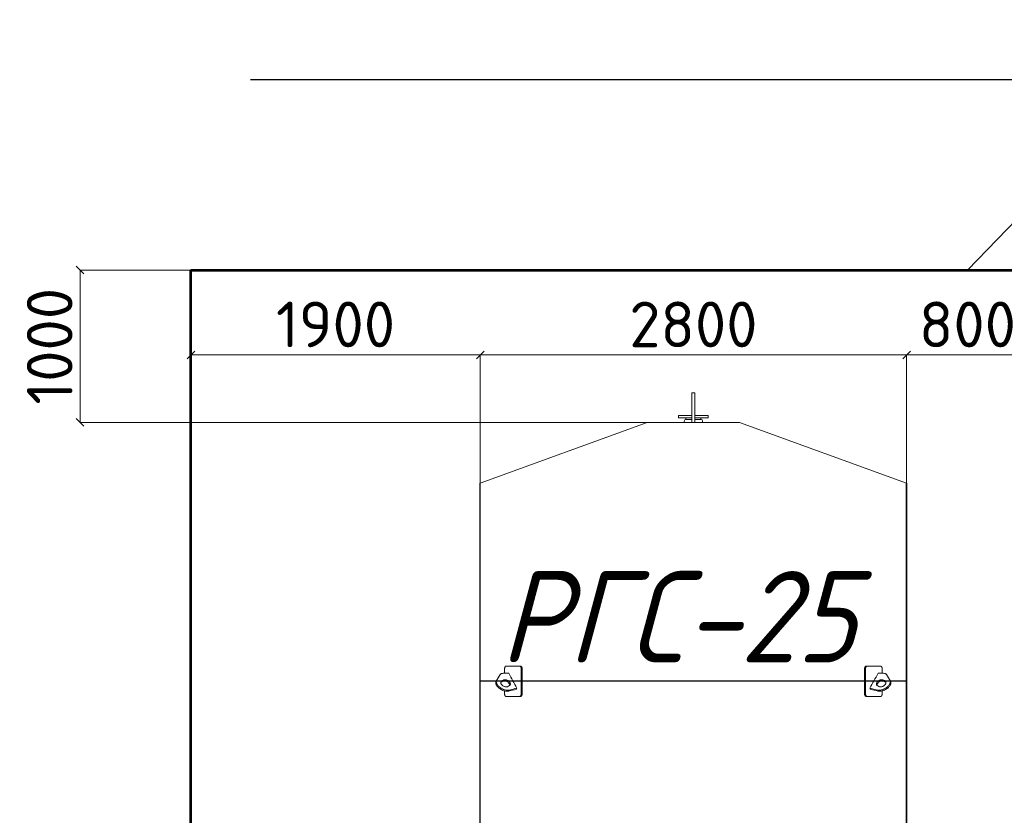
# Model space of a CAD drawing. Header units: millimetres. Extents: x -34827 to 118056, y 11959 to 116489.
# Tile 80 of 105: x 50163 to 56630, y 30112 to 35337. Entities that reach past the tile are written whole.
import ezdxf
from ezdxf import colors
from ezdxf.entities.mleader import LeaderData, LeaderLine
from ezdxf.math import Vec2, Vec3

# ---------------------------------------------------------------- set-up
doc = ezdxf.new("R2010")
doc.units = ezdxf.units.MM
doc.layers.add('SV-DIM-MECH', color=7, linetype='Continuous')
doc.layers.add('Резервуар', color=7, linetype='Continuous')
doc.styles.get("Standard").update_dxf_attribs({"font": 'isocpeur.ttf'})
doc.styles.add('Геннадий 1000', font='isocpeur.ttf', dxfattribs={"height": 300})
doc.styles.add('СПДС B', font='isocpeur.ttf', dxfattribs={"width": 0.9, "oblique": 15, "height": 50})
doc.dimstyles.new('Размер 1000', dxfattribs={"dimtxt": 300, "dimasz": 50, "dimexe": 0.18, "dimexo": 0.0625, "dimgap": 50, "dimtad": 1, "dimdec": 0, "dimrnd": 1, "dimzin": 0, "dimdsep": 46, "dimtxsty": 'Standard', "dimblk": 'OBLIQUE', "dimcen": -0.09, "dimclrd": 5, "dimclre": 5, "dimclrt": 5, "dimadec": 0, "dimazin": 0, "dimtfac": 1, "dimtdec": 0, "dimtofl": 0, "dimtmove": 0, "dimatfit": 3, "dimldrblk": 'OBLIQUE', "dimfxl": 1, "dimtolj": 1, "dimtzin": 0, "dimlwd": 13, "dimlwe": 13, "dimarcsym": 0})

# ---------------------------------------------------------------- blocks, each defined once
blk = doc.blocks.new('_Oblique')
at = {"color": 0, "linetype": 'ByBlock', "lineweight": -2}
blk.add_line((-0.5, -0.5), (0.5, 0.5), dxfattribs=at)
blk = doc.blocks.new('*D48')
at = {"color": 5, "lineweight": 13, "transparency": 16777216}
for p, q in [((53187.8, 32292.7), (53187.8, 33136.2)), ((53187.8, 33136), (55987.8, 33136)), ((55987.8, 32292.7), (55987.8, 33136.2))]:
    blk.add_line(p, q, dxfattribs=at)
at = {"layer": 'Defpoints', "color": 0, "transparency": 16777216}
for p in [(55987.8, 33136), (53187.8, 32292.6), (55987.8, 32292.6)]:
    blk.add_point(p, dxfattribs=at)
at = {"color": 5, "lineweight": 13, "transparency": 16777216, "xscale": 50, "yscale": 50, "zscale": 50, "rotation": 180}
blk.add_blockref('_Oblique', (53187.8, 33136), dxfattribs=at)
at = {"color": 5, "lineweight": 13, "transparency": 16777216, "xscale": 50, "yscale": 50, "zscale": 50}
blk.add_blockref('_Oblique', (55987.8, 33136), dxfattribs=at)
at = {"color": 5, "transparency": 16777216, "insert": (54587.8, 33336), "char_height": 300, "attachment_point": 5}
blk.add_mtext('\\A1;2800', dxfattribs=at)
blk = doc.blocks.new('*D49')
at = {"color": 5, "lineweight": 13, "transparency": 16777216}
for p, q in [((55987.8, 32292.7), (55987.8, 33136.2)), ((55987.8, 33136), (56787.8, 33136)), ((56787.8, 32292.7), (56787.8, 33136.2))]:
    blk.add_line(p, q, dxfattribs=at)
at = {"layer": 'Defpoints', "color": 0, "transparency": 16777216}
for p in [(56787.8, 33136), (55987.8, 32292.6), (56787.8, 32292.6)]:
    blk.add_point(p, dxfattribs=at)
at = {"color": 5, "lineweight": 13, "transparency": 16777216, "xscale": 50, "yscale": 50, "zscale": 50, "rotation": 180}
blk.add_blockref('_Oblique', (55987.8, 33136), dxfattribs=at)
at = {"color": 5, "lineweight": 13, "transparency": 16777216, "xscale": 50, "yscale": 50, "zscale": 50}
blk.add_blockref('_Oblique', (56787.8, 33136), dxfattribs=at)
at = {"color": 5, "transparency": 16777216, "insert": (56387.8, 33336), "char_height": 300, "attachment_point": 5}
blk.add_mtext('\\A1;800', dxfattribs=at)
blk = doc.blocks.new('*D51')
at = {"layer": 'Defpoints', "color": 0, "transparency": 16777216}
for p in [(51287.8, 33136.2), (51287.8, 32759.3), (53187.8, 32292.6)]:
    blk.add_point(p, dxfattribs=at)
at = {"layer": 'SV-DIM-MECH', "color": 5, "lineweight": 13, "transparency": 16777216}
for p, q in [((51287.8, 32759.3), (51287.8, 33136.4)), ((53187.8, 33136.2), (51287.8, 33136.2)), ((53187.8, 32292.7), (53187.8, 33136.4))]:
    blk.add_line(p, q, dxfattribs=at)
at = {"layer": 'SV-DIM-MECH', "color": 5, "lineweight": 13, "transparency": 16777216, "xscale": 50, "yscale": 50, "zscale": 50, "rotation": 180}
blk.add_blockref('_Oblique', (51287.8, 33136.2), dxfattribs=at)
at = {"layer": 'SV-DIM-MECH', "color": 5, "lineweight": 13, "transparency": 16777216, "xscale": 50, "yscale": 50, "zscale": 50}
blk.add_blockref('_Oblique', (53187.8, 33136.2), dxfattribs=at)
at = {"layer": 'SV-DIM-MECH', "color": 5, "transparency": 16777216, "insert": (52237.8, 33336.2), "char_height": 300, "attachment_point": 5}
blk.add_mtext('\\A1;1900', dxfattribs=at)
blk = doc.blocks.new('*D52')
at = {"layer": 'Defpoints', "color": 0, "transparency": 16777216}
for p in [(50560.2, 33692.6), (53247.6, 33692.6), (54284.2, 32692.6)]:
    blk.add_point(p, dxfattribs=at)
at = {"layer": 'SV-DIM-MECH', "color": 5, "lineweight": 13, "transparency": 16777216}
for p, q in [((53247.6, 33692.6), (50560, 33692.6)), ((50560.2, 32692.6), (50560.2, 33692.6)), ((54284.1, 32692.6), (50560, 32692.6))]:
    blk.add_line(p, q, dxfattribs=at)
at = {"layer": 'SV-DIM-MECH', "color": 5, "lineweight": 13, "transparency": 16777216, "xscale": 50, "yscale": 50, "zscale": 50}
for p, rotation in [((50560.2, 33692.6), 90), ((50560.2, 32692.6), 270)]:
    blk.add_blockref('_Oblique', p, dxfattribs=dict(at, rotation=rotation))
at = {"layer": 'SV-DIM-MECH', "color": 5, "transparency": 16777216, "insert": (50360.2, 33192.6), "char_height": 300, "attachment_point": 5, "rotation": 90}
blk.add_mtext('\\A1;1000', dxfattribs=at)
blk = doc.blocks.new('_None')

msp = doc.modelspace()

# ---------------------------------------------------------------- linework, layer by layer
at = {"color": 6}
msp.add_line((55987.7727, 28292.6047), (55987.7727, 32292.6047), dxfattribs=at)
at = {"lineweight": 53}
msp.add_lwpolyline([(51287.7727, 33692.6047), (61487.7727, 33692.6047), (61487.7727, 25692.6047), (51287.7727, 25692.6047)], close=True, dxfattribs=at)
at = {"layer": 'Резервуар', "color": 6, "lineweight": 20}
for p, q in [((54537.7727, 32711.6047), (54537.7727, 32721.6047)), ((54637.7727, 32711.6047), (54637.7727, 32721.6047))]:
    msp.add_line(p, q, dxfattribs=at)
at = {"layer": 'Резервуар', "color": 6}
msp.add_line((55987.7727, 30992.6047), (53187.7727, 30992.6047), dxfattribs=at)
at = {"layer": 'Резервуар', "color": 6, "lineweight": 20}
for points in [[(54577.7727, 32692.6047), (54577.7727, 32887.6047), (54597.7727, 32887.6047), (54597.7727, 32692.6047)], [(54577.7727, 32737.6047), (54489.7727, 32737.6047), (54489.7727, 32721.6047), (54577.7727, 32721.6047)], [(54597.7727, 32737.6047), (54685.7727, 32737.6047), (54685.7727, 32721.6047), (54597.7727, 32721.6047)], [(53187.7727, 32292.6047), (54284.1781, 32692.6047), (54891.3673, 32692.6047), (55987.7727, 32292.6047)]]:
    msp.add_lwpolyline(points, dxfattribs=at)
for points in [[(54527.7727, 32692.6047), (54527.7727, 32701.6047, -0.414213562), (54537.7727, 32711.6047), (54577.7727, 32711.6047)], [(54597.7727, 32711.6047), (54637.7727, 32711.6047, -0.414213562), (54647.7727, 32701.6047), (54647.7727, 32692.6047)]]:
    msp.add_lwpolyline(points, format="xyb", dxfattribs=at)
at = {"layer": 'Резервуар', "color": 6}
msp.add_lwpolyline([(55987.7727, 32292.6047), (55987.7727, 28292.6047), (53187.7727, 28292.6047), (53187.7727, 32292.6047)], dxfattribs=at)
at = {"layer": 'Резервуар', "color": 6, "lineweight": 20}
for points, knots in [([(53428.3988, 30947.245), (53427.1086, 30944.888), (53425.8184, 30942.5309), (53424.5282, 30940.1739), (53408.2289, 30936.1394), (53391.9297, 30932.105), (53375.6305, 30928.0705), (53374.4355, 30927.8116), (53370.4287, 30926.9436), (53362.9844, 30926.581), (53353.0889, 30927.5704), (53342.2878, 30930.265), (53331.1974, 30934.6511), (53320.6149, 30940.4901), (53311.2533, 30947.3084), (53303.5188, 30954.6131), (53297.5259, 30962.0348), (53293.25, 30969.3311), (53290.6063, 30976.3538), (53289.5828, 30982.9643), (53289.9963, 30989.143), (53291.5802, 30992.7234), (53292.3514, 30994.4665), (53301.454, 31008.6377), (53310.5566, 31022.809), (53319.6593, 31036.9802), (53320.9476, 31038.4772), (53323.2962, 31041.206), (53329.8593, 31044.3712), (53335.0623, 31044.7645), (53338.6463, 31045.0354), (53350.7208, 31045.0354), (53362.7953, 31045.0354), (53374.8698, 31045.0354), (53392.7128, 31012.4386), (53410.5558, 30979.8418), (53428.3988, 30947.245), (53412.0995, 30943.2105), (53395.8003, 30939.176), (53379.5011, 30935.1415), (53378.3061, 30934.8827), (53374.2993, 30934.0147), (53366.855, 30933.6521), (53356.9595, 30934.6414), (53346.1584, 30937.336), (53335.068, 30941.7222), (53324.4855, 30947.5612), (53315.1239, 30954.3795), (53307.3894, 30961.6841), (53301.3965, 30969.1059), (53297.1205, 30976.4022), (53294.4769, 30983.4249), (53293.4534, 30990.0354), (53293.7929, 30995.108), (53294.6674, 30997.7608), (53294.9512, 30998.514)], [0, 0, 0, 0, 1, 1, 1, 2, 2, 2, 2.036658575, 2.122919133, 2.22207377, 2.334181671, 2.455718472, 2.578885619, 2.695792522, 2.802239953, 2.897153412, 2.980999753, 3.054971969, 3.12077204, 3.180650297, 3.237462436, 3.237462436, 3.237462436, 4.237462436, 4.237462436, 4.237462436, 4.296097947, 4.344350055, 4.451166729, 4.451166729, 4.451166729, 5.451166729, 5.451166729, 5.451166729, 6.451166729, 6.451166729, 6.451166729, 7.451166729, 7.451166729, 7.451166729, 7.487825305, 7.574085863, 7.6732405, 7.7853484, 7.906885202, 8.030052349, 8.146959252, 8.253406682, 8.348320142, 8.432166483, 8.506138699, 8.571938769, 8.631817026, 8.65596226, 8.65596226, 8.65596226, 8.65596226]), ([(53347.9277, 31045.0354), (53347.9277, 31054.2252), (53347.9277, 31063.4149), (53347.9277, 31072.6047), (53347.9277, 31073.5485), (53347.9834, 31075.16), (53348.1838, 31077.2817), (53348.4483, 31079.15), (53348.8157, 31081.0452), (53349.2853, 31082.848), (53349.8008, 31084.4282), (53350.3106, 31085.7326), (53350.8697, 31086.9385), (53351.4512, 31088.005), (53352.1468, 31089.0876), (53352.8507, 31089.984), (53353.7333, 31090.8992), (53354.4749, 31091.4915), (53355.2253, 31091.9415), (53355.6268, 31092.1341), (53356.0561, 31092.3053), (53356.4442, 31092.4316), (53356.9972, 31092.5526), (53357.4382, 31092.599), (53357.7199, 31092.6047), (53357.7863, 31092.6047), (53386.9948, 31092.6047), (53416.2033, 31092.6047), (53445.4118, 31092.6047)], [0, 0, 0, 0, 1, 1, 1, 1.090129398, 1.153904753, 1.206147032, 1.27577862, 1.348381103, 1.400985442, 1.457045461, 1.507643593, 1.559393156, 1.609163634, 1.677663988, 1.720267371, 1.800935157, 1.83142901, 1.870864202, 1.880287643, 1.915806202, 1.946869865, 1.987516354, 2, 2, 2, 3, 3, 3, 3]), ([(53457.4046, 31072.6047), (53457.4046, 31019.2713), (53457.4046, 30965.938), (53457.4046, 30912.6047), (53457.4046, 30911.7656), (53457.3431, 30910.1541), (53457.104, 30908.0283), (53456.7995, 30906.2955), (53456.4282, 30904.6644), (53455.942, 30902.9968), (53455.3232, 30901.3325), (53454.6747, 30899.9036), (53454.0036, 30898.659), (53453.2978, 30897.5452), (53452.5039, 30896.4788), (53451.626, 30895.4946), (53450.7591, 30894.7041), (53449.9128, 30894.0664), (53449.2005, 30893.6281), (53448.4766, 30893.2679), (53447.9939, 30893.0752), (53447.4787, 30892.904), (53447.0134, 30892.7777), (53446.3915, 30892.6639), (53445.8661, 30892.6132), (53445.5311, 30892.6047), (53445.4118, 30892.6047), (53447.5347, 30892.6047), (53449.6576, 30892.6047), (53451.7805, 30892.6047), (53452.2166, 30892.6047), (53453.0262, 30892.6797), (53454.2057, 30892.9936), (53455.2427, 30893.4415), (53456.1864, 30893.9995), (53457.0299, 30894.6239), (53457.7308, 30895.2527), (53458.4054, 30895.9494), (53459.1342, 30896.8082), (53460.058, 30898.1127), (53460.9581, 30899.7051), (53461.6842, 30901.3203), (53462.2436, 30902.8235), (53462.6992, 30904.3065), (53463.1304, 30906.0743), (53463.4121, 30907.6643), (53463.6515, 30909.5816), (53463.7557, 30911.1017), (53463.7727, 30912.2888), (53463.7727, 30912.6047), (53463.7727, 30965.938), (53463.7727, 31019.2713), (53463.7727, 31072.6047), (53463.7727, 31073.4438), (53463.7112, 31075.0552), (53463.4721, 31077.1811), (53463.1676, 31078.9139), (53462.7963, 31080.545), (53462.3101, 31082.2126), (53461.6913, 31083.8769), (53461.0428, 31085.3057), (53460.3718, 31086.5503), (53459.666, 31087.6641), (53458.8721, 31088.7305), (53457.9942, 31089.7147), (53457.1274, 31090.5052), (53456.2812, 31091.1429), (53455.5689, 31091.5813), (53454.8451, 31091.9415), (53454.3625, 31092.1341), (53453.8472, 31092.3053), (53453.382, 31092.4316), (53452.7601, 31092.5454), (53452.2348, 31092.5961), (53451.8999, 31092.6047), (53451.7805, 31092.6047), (53449.6576, 31092.6047), (53447.5347, 31092.6047), (53445.4118, 31092.6047), (53445.8479, 31092.6047), (53446.6575, 31092.5296), (53447.8372, 31092.2158), (53448.8743, 31091.7678), (53449.8181, 31091.2099), (53450.6616, 31090.5854), (53451.3625, 31089.9567), (53452.0372, 31089.2599), (53452.766, 31088.4011), (53453.6899, 31087.0967), (53454.59, 31085.5042), (53455.3161, 31083.889), (53455.8755, 31082.3858), (53456.3311, 31080.9028), (53456.7623, 31079.135), (53457.044, 31077.5451), (53457.2834, 31075.6277), (53457.3876, 31074.1076), (53457.4046, 31072.9205), (53457.4046, 31072.6047)], [0, 0, 0, 0, 1, 1, 1, 1.080128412, 1.153904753, 1.206147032, 1.252313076, 1.32023682, 1.382728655, 1.438760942, 1.490849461, 1.54211593, 1.593097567, 1.652841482, 1.71027634, 1.750312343, 1.800935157, 1.83142901, 1.870864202, 1.880287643, 1.915806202, 1.946869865, 1.981143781, 2, 2, 2, 3, 3, 3, 3.070109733, 3.130030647, 3.19123557, 3.241266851, 3.28981091, 3.33831552, 3.367962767, 3.416097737, 3.48018008, 3.560174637, 3.62422589, 3.672298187, 3.728683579, 3.782936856, 3.854166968, 3.88661906, 3.969832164, 4, 4, 4, 5, 5, 5, 5.080128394, 5.153904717, 5.206146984, 5.252313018, 5.320236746, 5.382728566, 5.438760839, 5.490849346, 5.542115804, 5.593097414, 5.652841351, 5.710276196, 5.750312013, 5.800934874, 5.831428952, 5.870863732, 5.880286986, 5.915805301, 5.946869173, 5.981143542, 6, 6, 6, 7, 7, 7, 7.070109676, 7.130029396, 7.191234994, 7.241266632, 7.289810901, 7.338315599, 7.367962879, 7.416097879, 7.480180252, 7.560174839, 7.624226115, 7.672298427, 7.728683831, 7.78293711, 7.854167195, 7.886619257, 7.969832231, 8, 8, 8, 8]), ([(55718.1408, 31072.6047), (55718.1408, 31019.2713), (55718.1408, 30965.938), (55718.1408, 30912.6047), (55718.1408, 30911.7656), (55718.2023, 30910.1541), (55718.4414, 30908.0283), (55718.746, 30906.2955), (55719.1172, 30904.6644), (55719.6034, 30902.9968), (55720.2223, 30901.3325), (55720.8707, 30899.9036), (55721.5418, 30898.659), (55722.2476, 30897.5452), (55723.0415, 30896.4788), (55723.9195, 30895.4946), (55724.7863, 30894.7041), (55725.6326, 30894.0664), (55726.3449, 30893.6281), (55727.0688, 30893.2679), (55727.5515, 30893.0752), (55728.0667, 30892.904), (55728.532, 30892.7777), (55729.1539, 30892.6639), (55729.6793, 30892.6132), (55730.0143, 30892.6047), (55730.1336, 30892.6047), (55728.0107, 30892.6047), (55725.8878, 30892.6047), (55723.7649, 30892.6047), (55723.3288, 30892.6047), (55722.5192, 30892.6797), (55721.3397, 30892.9936), (55720.3027, 30893.4415), (55719.359, 30893.9995), (55718.5155, 30894.6239), (55717.8146, 30895.2527), (55717.14, 30895.9494), (55716.4112, 30896.8082), (55715.4874, 30898.1127), (55714.5873, 30899.7051), (55713.8612, 30901.3203), (55713.3018, 30902.8235), (55712.8462, 30904.3065), (55712.415, 30906.0743), (55712.1333, 30907.6643), (55711.8939, 30909.5816), (55711.7897, 30911.1017), (55711.7727, 30912.2888), (55711.7727, 30912.6047), (55711.7727, 30965.938), (55711.7727, 31019.2713), (55711.7727, 31072.6047), (55711.7727, 31073.4438), (55711.8342, 31075.0552), (55712.0733, 31077.1811), (55712.3778, 31078.9139), (55712.7491, 31080.545), (55713.2353, 31082.2126), (55713.8541, 31083.8769), (55714.5026, 31085.3057), (55715.1736, 31086.5503), (55715.8794, 31087.6641), (55716.6733, 31088.7305), (55717.5512, 31089.7147), (55718.418, 31090.5052), (55719.2642, 31091.1429), (55719.9765, 31091.5813), (55720.7003, 31091.9415), (55721.1829, 31092.1341), (55721.6982, 31092.3053), (55722.1634, 31092.4316), (55722.7853, 31092.5454), (55723.3106, 31092.5961), (55723.6455, 31092.6047), (55723.7649, 31092.6047), (55725.8878, 31092.6047), (55728.0107, 31092.6047), (55730.1336, 31092.6047), (55729.6975, 31092.6047), (55728.8879, 31092.5296), (55727.7082, 31092.2158), (55726.6711, 31091.7678), (55725.7273, 31091.2099), (55724.8838, 31090.5854), (55724.1829, 31089.9567), (55723.5082, 31089.2599), (55722.7794, 31088.4011), (55721.8555, 31087.0967), (55720.9554, 31085.5042), (55720.2293, 31083.889), (55719.6699, 31082.3858), (55719.2144, 31080.9028), (55718.7831, 31079.135), (55718.5014, 31077.5451), (55718.262, 31075.6277), (55718.1578, 31074.1076), (55718.1408, 31072.9205), (55718.1408, 31072.6047)], [0, 0, 0, 0, 1, 1, 1, 1.080128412, 1.153904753, 1.206147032, 1.252313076, 1.32023682, 1.382728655, 1.438760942, 1.490849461, 1.54211593, 1.593097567, 1.652841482, 1.71027634, 1.750312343, 1.800935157, 1.83142901, 1.870864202, 1.880287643, 1.915806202, 1.946869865, 1.981143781, 2, 2, 2, 3, 3, 3, 3.070109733, 3.130030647, 3.19123557, 3.241266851, 3.28981091, 3.33831552, 3.367962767, 3.416097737, 3.48018008, 3.560174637, 3.62422589, 3.672298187, 3.728683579, 3.782936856, 3.854166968, 3.88661906, 3.969832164, 4, 4, 4, 5, 5, 5, 5.080128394, 5.153904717, 5.206146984, 5.252313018, 5.320236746, 5.382728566, 5.438760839, 5.490849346, 5.542115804, 5.593097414, 5.652841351, 5.710276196, 5.750312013, 5.800934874, 5.831428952, 5.870863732, 5.880286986, 5.915805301, 5.946869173, 5.981143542, 6, 6, 6, 7, 7, 7, 7.070109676, 7.130029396, 7.191234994, 7.241266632, 7.289810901, 7.338315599, 7.367962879, 7.416097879, 7.480180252, 7.560174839, 7.624226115, 7.672298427, 7.728683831, 7.78293711, 7.854167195, 7.886619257, 7.969832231, 8, 8, 8, 8]), ([(55827.6177, 31045.0354), (55827.6177, 31054.2252), (55827.6177, 31063.4149), (55827.6177, 31072.6047), (55827.6177, 31073.5485), (55827.5621, 31075.16), (55827.3616, 31077.2817), (55827.0971, 31079.15), (55826.7297, 31081.0452), (55826.2601, 31082.848), (55825.7446, 31084.4282), (55825.2348, 31085.7326), (55824.6757, 31086.9385), (55824.0942, 31088.005), (55823.3986, 31089.0876), (55822.6947, 31089.984), (55821.8121, 31090.8992), (55821.0705, 31091.4915), (55820.3201, 31091.9415), (55819.9186, 31092.1341), (55819.4894, 31092.3053), (55819.1012, 31092.4316), (55818.5482, 31092.5526), (55818.1073, 31092.599), (55817.8255, 31092.6047), (55817.7591, 31092.6047), (55788.5506, 31092.6047), (55759.3421, 31092.6047), (55730.1336, 31092.6047)], [0, 0, 0, 0, 1, 1, 1, 1.090129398, 1.153904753, 1.206147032, 1.27577862, 1.348381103, 1.400985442, 1.457045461, 1.507643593, 1.559393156, 1.609163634, 1.677663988, 1.720267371, 1.800935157, 1.83142901, 1.870864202, 1.880287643, 1.915806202, 1.946869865, 1.987516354, 2, 2, 2, 3, 3, 3, 3]), ([(55747.1466, 30947.245), (55748.4368, 30944.888), (55749.727, 30942.5309), (55751.0172, 30940.1739), (55767.3165, 30936.1394), (55783.6157, 30932.105), (55799.9149, 30928.0705), (55801.1099, 30927.8116), (55805.1167, 30926.9436), (55812.561, 30926.581), (55822.4565, 30927.5704), (55833.2576, 30930.265), (55844.348, 30934.6511), (55854.9305, 30940.4901), (55864.2921, 30947.3084), (55872.0266, 30954.6131), (55878.0195, 30962.0348), (55882.2954, 30969.3311), (55884.9391, 30976.3538), (55885.9626, 30982.9643), (55885.5491, 30989.143), (55883.9652, 30992.7234), (55883.194, 30994.4665), (55874.0914, 31008.6377), (55864.9888, 31022.809), (55855.8861, 31036.9802), (55854.5978, 31038.4772), (55852.2492, 31041.206), (55845.6861, 31044.3712), (55840.4831, 31044.7645), (55836.8991, 31045.0354), (55824.8246, 31045.0354), (55812.7501, 31045.0354), (55800.6756, 31045.0354), (55782.8326, 31012.4386), (55764.9896, 30979.8418), (55747.1466, 30947.245), (55763.4459, 30943.2105), (55779.7451, 30939.176), (55796.0443, 30935.1415), (55797.2393, 30934.8827), (55801.2461, 30934.0147), (55808.6904, 30933.6521), (55818.5859, 30934.6414), (55829.387, 30937.336), (55840.4774, 30941.7222), (55851.0599, 30947.5612), (55860.4215, 30954.3795), (55868.156, 30961.6841), (55874.1489, 30969.1059), (55878.4249, 30976.4022), (55881.0685, 30983.4249), (55882.092, 30990.0354), (55881.7525, 30995.108), (55880.878, 30997.7608), (55880.5942, 30998.514)], [0, 0, 0, 0, 1, 1, 1, 2, 2, 2, 2.036658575, 2.122919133, 2.22207377, 2.334181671, 2.455718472, 2.578885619, 2.695792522, 2.802239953, 2.897153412, 2.980999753, 3.054971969, 3.12077204, 3.180650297, 3.237462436, 3.237462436, 3.237462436, 4.237462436, 4.237462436, 4.237462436, 4.296097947, 4.344350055, 4.451166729, 4.451166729, 4.451166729, 5.451166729, 5.451166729, 5.451166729, 6.451166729, 6.451166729, 6.451166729, 7.451166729, 7.451166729, 7.451166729, 7.487825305, 7.574085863, 7.6732405, 7.7853484, 7.906885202, 8.030052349, 8.146959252, 8.253406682, 8.348320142, 8.432166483, 8.506138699, 8.571938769, 8.631817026, 8.65596226, 8.65596226, 8.65596226, 8.65596226]), ([(53381.0539, 30965.8633), (53382.1518, 30966.7337), (53384.6028, 30968.6767), (53386.17, 30973.2586), (53385.7378, 30978.2076), (53383.7682, 30983.157), (53380.1831, 30988.285), (53374.9394, 30993.343), (53368.2128, 30997.8487), (53360.6428, 31001.1729), (53353.1371, 31002.9262), (53346.5921, 31002.99), (53341.9621, 31001.9552), (53339.8094, 31000.7292), (53339.1619, 31000.3604), (53335.3178, 30997.8848), (53331.4738, 30995.4091), (53327.6297, 30992.9335), (53326.5318, 30992.0631), (53324.0809, 30990.12), (53322.5136, 30985.5382), (53322.9458, 30980.5892), (53324.9155, 30975.6397), (53328.5004, 30970.512), (53333.7447, 30965.4525), (53340.4687, 30960.9532), (53348.0489, 30957.6048), (53355.4961, 30955.9355), (53362.8799, 30955.6064), (53367.2055, 30957.4494), (53369.5217, 30958.4363), (53373.3658, 30960.912), (53377.2098, 30963.3876), (53381.0539, 30965.8633)], [0, 0, 0, 0, 0.041440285, 0.092509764, 0.136737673, 0.188598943, 0.250358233, 0.323169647, 0.405938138, 0.491962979, 0.569936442, 0.635369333, 0.68721333, 0.709517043, 0.709517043, 0.709517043, 1.709517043, 1.709517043, 1.709517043, 1.750957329, 1.802026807, 1.846254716, 1.898115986, 1.959875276, 2.03268669, 2.115455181, 2.201480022, 2.279453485, 2.344107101, 2.41863584, 2.41863584, 2.41863584, 3.41863584, 3.41863584, 3.41863584, 3.41863584]), ([(53382.0051, 30966.6285), (53382.1369, 30968.0441), (53381.8414, 30971.2014), (53379.8976, 30976.0859), (53376.3125, 30981.214), (53371.0689, 30986.272), (53364.3422, 30990.7776), (53356.7722, 30994.1018), (53349.2665, 30995.8551), (53342.7215, 30995.919), (53338.0915, 30994.8842), (53335.9388, 30993.6581), (53335.2913, 30993.2893), (53331.4472, 30990.8137), (53327.6032, 30988.3381), (53323.7591, 30985.8624), (53323.4451, 30985.6382), (53323.1311, 30985.4141), (53322.817, 30985.1899)], [0, 0, 0, 0, 0.042158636, 0.094019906, 0.155779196, 0.22859061, 0.311359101, 0.397383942, 0.475357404, 0.540790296, 0.592634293, 0.614938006, 0.614938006, 0.614938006, 1.614938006, 1.614938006, 1.614938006, 2.614938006, 2.614938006, 2.614938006, 2.614938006]), ([(55794.4915, 30965.8633), (55793.3936, 30966.7337), (55790.9426, 30968.6767), (55789.3754, 30973.2586), (55789.8076, 30978.2076), (55791.7772, 30983.157), (55795.3623, 30988.285), (55800.606, 30993.343), (55807.3326, 30997.8487), (55814.9026, 31001.1729), (55822.4083, 31002.9262), (55828.9533, 31002.99), (55833.5833, 31001.9552), (55835.736, 31000.7292), (55836.3835, 31000.3604), (55840.2276, 30997.8848), (55844.0716, 30995.4091), (55847.9157, 30992.9335), (55849.0136, 30992.0631), (55851.4645, 30990.12), (55853.0318, 30985.5382), (55852.5996, 30980.5892), (55850.6299, 30975.6397), (55847.045, 30970.512), (55841.8007, 30965.4525), (55835.0767, 30960.9532), (55827.4965, 30957.6048), (55820.0493, 30955.9355), (55812.6655, 30955.6064), (55808.3399, 30957.4494), (55806.0237, 30958.4363), (55802.1796, 30960.912), (55798.3356, 30963.3876), (55794.4915, 30965.8633)], [0, 0, 0, 0, 0.041440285, 0.092509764, 0.136737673, 0.188598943, 0.250358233, 0.323169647, 0.405938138, 0.491962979, 0.569936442, 0.635369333, 0.68721333, 0.709517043, 0.709517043, 0.709517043, 1.709517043, 1.709517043, 1.709517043, 1.750957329, 1.802026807, 1.846254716, 1.898115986, 1.959875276, 2.03268669, 2.115455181, 2.201480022, 2.279453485, 2.344107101, 2.41863584, 2.41863584, 2.41863584, 3.41863584, 3.41863584, 3.41863584, 3.41863584]), ([(55793.5403, 30966.6285), (55793.4085, 30968.0441), (55793.704, 30971.2014), (55795.6478, 30976.0859), (55799.2329, 30981.214), (55804.4766, 30986.272), (55811.2032, 30990.7776), (55818.7732, 30994.1018), (55826.2789, 30995.8551), (55832.8239, 30995.919), (55837.4539, 30994.8842), (55839.6066, 30993.6581), (55840.2541, 30993.2893), (55844.0982, 30990.8137), (55847.9422, 30988.3381), (55851.7863, 30985.8624), (55852.1003, 30985.6382), (55852.4143, 30985.4141), (55852.7284, 30985.1899)], [0, 0, 0, 0, 0.042158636, 0.094019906, 0.155779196, 0.22859061, 0.311359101, 0.397383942, 0.475357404, 0.540790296, 0.592634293, 0.614938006, 0.614938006, 0.614938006, 1.614938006, 1.614938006, 1.614938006, 2.614938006, 2.614938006, 2.614938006, 2.614938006]), ([(53445.4118, 30892.6047), (53416.2033, 30892.6047), (53386.9948, 30892.6047), (53357.7863, 30892.6047), (53357.4198, 30892.6047), (53356.7412, 30892.6797), (53355.7567, 30892.9936), (53354.8949, 30893.4415), (53354.1134, 30893.9995), (53353.4171, 30894.6239), (53352.8402, 30895.2527), (53352.2863, 30895.9494), (53351.6893, 30896.8082), (53350.9348, 30898.1127), (53350.2024, 30899.7051), (53349.6135, 30901.3203), (53349.1607, 30902.8236), (53348.7926, 30904.3065), (53348.4448, 30906.0744), (53348.2179, 30907.6643), (53348.0173, 30909.6597), (53347.938, 30911.1814), (53347.9277, 30912.3685), (53347.9277, 30912.6047), (53347.9277, 30918.0454), (53347.9277, 30923.4861), (53347.9277, 30928.9269)], [0, 0, 0, 0, 1, 1, 1, 1.070109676, 1.130029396, 1.191234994, 1.241266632, 1.289810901, 1.338315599, 1.367962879, 1.416097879, 1.480180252, 1.560174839, 1.624226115, 1.672298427, 1.728683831, 1.78293711, 1.854167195, 1.886619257, 1.977442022, 2, 2, 2, 3, 3, 3, 3]), ([(55730.1336, 30892.6047), (55759.3421, 30892.6047), (55788.5506, 30892.6047), (55817.7591, 30892.6047), (55818.1256, 30892.6047), (55818.8042, 30892.6797), (55819.7887, 30892.9936), (55820.6505, 30893.4415), (55821.432, 30893.9995), (55822.1283, 30894.6239), (55822.7052, 30895.2527), (55823.2591, 30895.9494), (55823.8561, 30896.8082), (55824.6106, 30898.1127), (55825.343, 30899.7051), (55825.9319, 30901.3203), (55826.3847, 30902.8236), (55826.7528, 30904.3065), (55827.1006, 30906.0744), (55827.3275, 30907.6643), (55827.5281, 30909.6597), (55827.6074, 30911.1814), (55827.6177, 30912.3685), (55827.6177, 30912.6047), (55827.6177, 30918.0454), (55827.6177, 30923.4861), (55827.6177, 30928.9269)], [0, 0, 0, 0, 1, 1, 1, 1.070109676, 1.130029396, 1.191234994, 1.241266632, 1.289810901, 1.338315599, 1.367962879, 1.416097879, 1.480180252, 1.560174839, 1.624226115, 1.672298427, 1.728683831, 1.78293711, 1.854167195, 1.886619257, 1.977442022, 2, 2, 2, 3, 3, 3, 3])]:
    msp.add_open_spline(points, degree=3, knots=knots, dxfattribs=at)

# ---------------------------------------------------------------- texts
at = {"layer": 'Резервуар', "color": 6, "insert": (53316.1472, 31716.3123), "char_height": 600, "attachment_point": 1, "style": 'СПДС B'}
msp.add_mtext_dynamic_manual_height_columns('\\pxql;РГС-25', width=839.639194, gutter_width=1250, heights=[0], dxfattribs=at)

# ---------------------------------------------------------------- dimensions: what is measured, and where the dimension line sits
for base, p1, p2, picture, middle in [((55987.7727, 33136.028), (53187.7727, 32292.6047), (55987.7727, 32292.6047), '*D48', (54587.7727, 33336.028)), ((56787.7727, 33136.028), (55987.7727, 32292.6047), (56787.7727, 32292.6047), '*D49', (56387.7727, 33336.028))]:
    dim = msp.add_linear_dim(base=base, p1=p1, p2=p2, dimstyle='Размер 1000')
    dim.commit()
    dim.dimension.update_dxf_attribs({"geometry": picture, "text_midpoint": middle})
at = {"layer": 'SV-DIM-MECH'}
dim = msp.add_linear_dim(base=(50560.166, 33692.6047), p1=(54284.1781, 32692.6047), p2=(53247.6225, 33692.6047), angle=90, dimstyle='Размер 1000', dxfattribs=at)
dim.commit()
dim.dimension.update_dxf_attribs({"geometry": '*D52', "text_midpoint": (50360.166, 33192.6047)})
dim = msp.add_linear_dim(base=(51287.7727, 33136.208), p1=(53187.7727, 32292.6047), p2=(51287.7727, 32759.2713), dimstyle='Размер 1000', dxfattribs=at)
dim.commit()
dim.dimension.update_dxf_attribs({"geometry": '*D51', "text_midpoint": (52237.7727, 33336.208)})

# ---------------------------------------------------------------- leaders
ml = msp.add_multileader_mtext('Standard')
ml.set_content('Металлическое обвалование', color=256, style='Геннадий 1000')
ml.set_leader_properties(color=5)
ml.set_arrow_properties(name='NONE')
ml.build(insert=Vec2(0, 0))
ml.multileader.update_dxf_attribs({"text_left_attachment_type": 6, "text_right_attachment_type": 6, "dogleg_length": 0.05, "arrow_head_size": 100})
ctx = ml.context
ctx.base_point, ctx.char_height, ctx.arrow_head_size, ctx.landing_gap_size, ctx.plane_origin = Vec3(57599.5806, 34943.3076), 300, 100, 0, Vec3(56387.7727, 33692.6047)
ctx.left_attachment, ctx.right_attachment = 6, 6
notes = []
notes.append((ctx, [(0, (1, 1, 0), (57599.5306, 34943.3076), (1, 0), 0.05, [(0, [(56387.7727, 33692.6047)], 0, [])])]))
ctx.mtext.insert, ctx.mtext.flow_direction = Vec3(57599.5806, 35303.3076), 5
for ctx, leaders in notes:
    for number, flags, end, landing, length, lines in leaders:
        leader = LeaderData()
        leader.index, (leader.has_last_leader_line, leader.has_dogleg_vector, leader.attachment_direction) = number, flags
        leader.last_leader_point, leader.dogleg_vector, leader.dogleg_length = Vec3(end), Vec3(landing), length
        for number, points, colour, breaks in lines:
            line = LeaderLine()
            line.index, line.vertices, line.color, line.breaks = number, Vec3.list(points), colors.encode_raw_color(colour), breaks
            leader.lines.append(line)
        ctx.leaders.append(leader)

doc.saveas('drawing.dxf')
